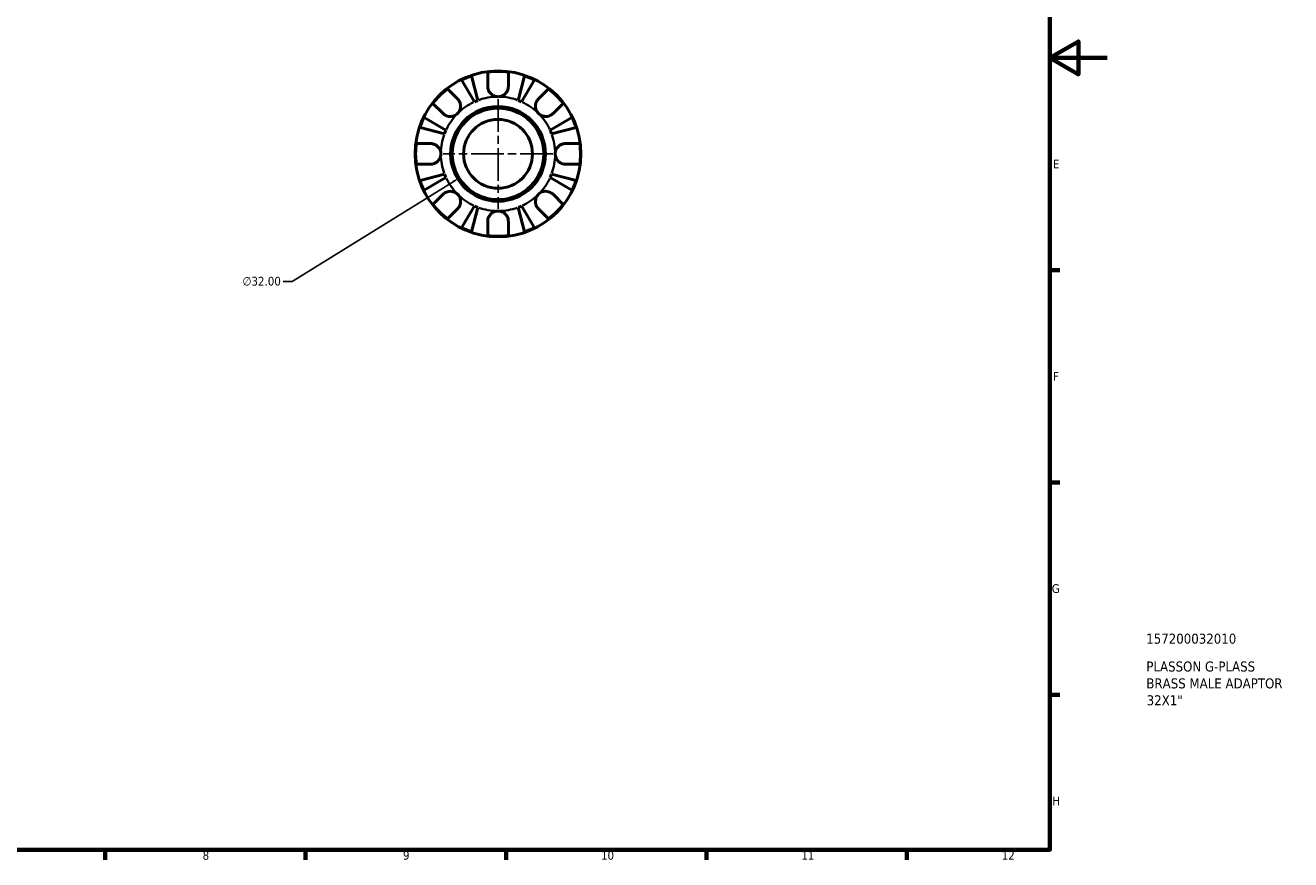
# Model space of a CAD drawing. Header units: millimetres. Extents: x 0 to 905, y 0 to 594.
# Tile 3 of 4: x 463 to 905, y 17 to 308. Entities that reach past the tile are written whole.
import ezdxf

# ---------------------------------------------------------------- set-up
doc = ezdxf.new("R2010")
doc.units = ezdxf.units.MM
doc.linetypes.add('CHAIN', pattern=[0.7087, 0.4724, -0.0591, 0.1181, -0.0591])
for name, color, linetype, lineweight in [('Border (ANSI)', 7, 'Continuous', 70), ('Center Mark (ANSI)', 7, 'Continuous', 25), ('Dimension (ANSI)', 7, 'Continuous', 25), ('Title (ISO)', 7, 'Continuous', 50), ('Visible (ANSI)', 7, 'Continuous', 50), ('Visible Narrow (ANSI)', 7, 'Continuous', 35)]:
    doc.layers.add(name, color=color, linetype=linetype, lineweight=lineweight)
doc.styles.add('Note Text (ANSI)', font='tahoma.ttf')
doc.styles.add('Note Text (ISO)', font='tahoma.ttf')
doc.dimstyles.new('Default - mm (ANSI)', dxfattribs={"dimtxt": 3.048, "dimasz": 2.5, "dimexe": 3.175, "dimexo": 1.6002, "dimgap": 0.8, "dimtad": 0, "dimtoh": 1, "dimrnd": 1e-08, "dimzin": 4, "dimdsep": 46, "dimtxsty": 'Note Text (ANSI)', "dimcen": 0.09, "dimdle": 10, "dimclrd": 256, "dimclre": 256, "dimclrt": 256, "dimadec": 1, "dimazin": 1, "dimtfac": 1, "dimtofl": 0, "dimtmove": 0, "dimatfit": 3, "dimfxl": 1, "dimtolj": 1, "dimtzin": 4, "dimlwd": -1, "dimlwe": -1, "dimarcsym": 0})

# ---------------------------------------------------------------- blocks, each defined once
blk = doc.blocks.new('Borders Default Border')
at = {"layer": 'Border (ANSI)'}
for p, q in [((821, 222.75), (824.45, 222.75)), ((821, 148.5), (824.45, 148.5)), ((821, 74.25), (824.45, 74.25)), ((490.58, 20), (490.58, 16.55)), ((560.67, 20), (560.67, 16.55)), ((630.75, 20), (630.75, 16.55)), ((700.83, 20), (700.83, 16.55)), ((770.92, 20), (770.92, 16.55))]:
    blk.add_line(p, q, dxfattribs=at)
at = {"layer": 'Border (ANSI)', "flags": 128}
for points in [[(20, 20), (20, 574), (821, 574), (821, 20), (20, 20)], [(841, 297), (821, 297), (831, 302.77), (831, 291.23), (821, 297)]]:
    blk.add_lwpolyline(points, dxfattribs=at)
at = {"layer": 'Border (ANSI)', "attachment_point": 7, "style": 'Note Text (ANSI)'}
for s, insert, char_height in [('E', (822.05, 258.35), 3.05), ('F', (822.14, 184.1), 3.05), ('G', (821.66, 109.79), 3.05), ('H', (821.81, 35.6), 3.05), ('8', (524.63, 16.48), 3.05), ('9', (594.7, 16.49), 3.05), ('10', (663.96, 16.49), 3.048), ('11', (734.04, 16.55), 3.048), ('12', (804.13, 16.55), 3.048)]:
    blk.add_mtext(s, dxfattribs=dict(at, insert=insert, char_height=char_height))
blk = doc.blocks.new('Title Blocks ISO')
at = {"layer": 'Title (ISO)', "style": 'Note Text (ISO)'}
for tag, p in [('PART_NUMBER_001', (33.69, 72.11)), ('DESCRIPTION_001', (33.74, 62.38)), ('DESCRIPTION_002', (33.74, 56.47)), ('DESCRIPTION_003', (33.86, 50.56))]:
    blk.add_attdef(tag, p, '', height=3.5, dxfattribs=at)
blk = doc.blocks.new('*D8')
at = {"layer": 'Defpoints', "color": 0, "transparency": 16777216}
for p in [(641.56, 271.86), (614.37, 254.99)]:
    blk.add_point(p, dxfattribs=at)
at = {"layer": 'Dimension (ANSI)', "transparency": 16777216}
for p, q in [((627.88, 263.43), (628.06, 263.43)), ((627.97, 263.34), (627.97, 263.52)), ((555.98, 218.77), (612.25, 253.68)), ((552.76, 218.77), (555.98, 218.77))]:
    blk.add_line(p, q, dxfattribs=at)
blk.add_solid([(612.03, 254.03), (612.47, 253.32), (614.37, 254.99)], dxfattribs=at)
at = {"layer": 'Dimension (ANSI)', "transparency": 16777216, "insert": (538.57, 220.42), "char_height": 3.048, "attachment_point": 1, "style": 'Note Text (ANSI)'}
blk.add_mtext('\\A1;∅32.00', dxfattribs=at)

msp = doc.modelspace()

# ---------------------------------------------------------------- linework, layer by layer
at = {"layer": 'Center Mark (ANSI)', "linetype": 'CHAIN', "ltscale": 24.192183}
for p, q in [((627.9666, 282.6024), (627.9666, 244.2524)), ((647.1416, 263.4274), (608.7916, 263.4274))]:
    msp.add_line(p, q, dxfattribs=at)
at = {"layer": 'Visible (ANSI)'}
for p, q in [((619.7256, 281.6506), (615.232, 289.2792)), ((618.6914, 290.7121), (620.9082, 282.1404)), ((624.3666, 287.0274), (624.3666, 292.0198)), ((631.5666, 292.0198), (631.5666, 287.0274)), ((635.0251, 282.1404), (637.2419, 290.7121)), ((640.7013, 289.2792), (636.2077, 281.6506)), ((610.2943, 286.1909), (613.8245, 282.6607)), ((642.1088, 282.6607), (645.639, 286.1909)), ((608.7333, 277.5695), (605.2032, 281.0997)), ((650.7301, 281.0997), (647.2, 277.5695)), ((602.1148, 276.162), (609.7434, 271.6684)), ((646.1899, 271.6684), (653.8185, 276.162)), ((609.2536, 270.4858), (600.6819, 272.7026)), ((655.2514, 272.7026), (646.6797, 270.4858)), ((599.3742, 267.0274), (604.3666, 267.0274)), ((651.5666, 267.0274), (656.5591, 267.0274)), ((604.3666, 259.8274), (599.3742, 259.8274)), ((656.5591, 259.8274), (651.5666, 259.8274)), ((600.6819, 254.1521), (609.2536, 256.3689)), ((609.7434, 255.1863), (602.1148, 250.6928)), ((653.8185, 250.6928), (646.1899, 255.1863)), ((646.6797, 256.3689), (655.2514, 254.1521)), ((605.2032, 245.7551), (608.7333, 249.2852)), ((647.2, 249.2852), (650.7301, 245.7551)), ((613.8245, 244.1941), (610.2943, 240.6639)), ((615.232, 237.5756), (619.7256, 245.2042)), ((620.9082, 244.7143), (618.6914, 236.1426)), ((637.2419, 236.1426), (635.0251, 244.7143)), ((636.2077, 245.2042), (640.7013, 237.5756)), ((645.639, 240.6639), (642.1088, 244.1941)), ((624.3666, 234.835), (624.3666, 239.8274)), ((631.5666, 239.8274), (631.5666, 234.835))]:
    msp.add_line(p, q, dxfattribs=at)
for radius in [29, 16.58, 16, 12.0531]:
    msp.add_circle((627.9666, 263.4274), radius, dxfattribs=at)
for radius, start, end in [(28.8182, 82.823794, 97.176206), (28.8182, 108.775109, 116.224891), (28.8182, 63.775109, 71.224891), (28.8182, 127.823794, 142.176206), (28.8182, 37.823794, 52.176206), (20, 110.666222, 114.333778), (20, 65.666222, 69.333778), (28.8182, 153.775109, 161.224891), (28.8182, 18.775109, 26.224891), (20, 155.666222, 159.333778), (20, 20.666222, 24.333778), (28.8182, 172.823794, 187.176206), (28.8182, 352.823794, 7.176206), (28.8182, 198.775109, 206.224891), (20, 200.666222, 204.333778), (20, 335.666222, 339.333778), (28.8182, 333.775109, 341.224891), (28.8182, 217.823794, 232.176206), (20, 245.666222, 249.333778), (20, 290.666222, 294.333778), (28.8182, 307.823794, 322.176206), (28.8182, 243.775109, 251.224891), (28.8182, 262.823794, 277.176206), (28.8182, 288.775109, 296.224891)]:
    msp.add_arc((627.9666, 263.4274), radius, start, end, dxfattribs=at)
for points, knots in [([(627.9666, 283.4274), (627.6739, 283.4274), (627.3822, 283.4631), (626.786, 283.6113), (626.4854, 283.7304), (625.8018, 284.1141), (625.4477, 284.4148), (624.9638, 285.017), (624.8023, 285.2834), (624.5979, 285.743), (624.534, 285.9259), (624.4407, 286.2804), (624.409, 286.4508), (624.3742, 286.7572), (624.3666, 286.8929), (624.3666, 287.0274)], [0, 0, 0, 0, 0.087833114, 0.087833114, 0.184354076, 0.184354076, 0.322797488, 0.322797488, 0.417544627, 0.417544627, 0.477749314, 0.477749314, 0.532762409, 0.532762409, 0.576812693, 0.576812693, 0.576812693, 0.576812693]), ([(631.5666, 287.0274), (631.5666, 287.0236), (631.5666, 287.0199), (631.566, 286.8272), (631.5506, 286.6358), (631.4912, 286.2747), (631.4511, 286.1058), (631.3332, 285.7343), (631.2496, 285.5339), (630.9686, 285.0043), (630.7366, 284.6953), (630.1366, 284.121), (629.7624, 283.8756), (628.9136, 283.5219), (628.4429, 283.4274), (627.9666, 283.4274)], [-0.583326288, -0.583326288, -0.583326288, -0.583326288, -0.582068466, -0.582068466, -0.518616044, -0.518616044, -0.462807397, -0.462807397, -0.394732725, -0.394732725, -0.276924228, -0.276924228, -0.142883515, -0.142883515, 0, 0, 0, 0]), ([(613.8245, 282.6607), (613.9131, 282.572), (613.998, 282.478), (614.2226, 282.2001), (614.3517, 282.0056), (614.5772, 281.5787), (614.6709, 281.3473), (614.8367, 280.7671), (614.8842, 280.4145), (614.8712, 279.6079), (614.7799, 279.1627), (614.4273, 278.3057), (614.161, 277.906), (613.8245, 277.5695)], [-0.580048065, -0.580048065, -0.580048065, -0.580048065, -0.538452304, -0.538452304, -0.463837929, -0.463837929, -0.386263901, -0.386263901, -0.278402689, -0.278402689, -0.142779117, -0.142779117, 0, 0, 0, 0]), ([(642.1088, 277.5695), (641.9255, 277.7528), (641.7626, 277.9553), (641.4735, 278.4066), (641.3517, 278.6561), (641.1299, 279.2845), (641.061, 279.6698), (641.049, 280.4235), (641.0989, 280.7844), (641.2708, 281.3697), (641.3654, 281.5991), (641.5928, 282.0239), (641.7234, 282.2181), (641.9453, 282.489), (642.0254, 282.5773), (642.1088, 282.6607)], [0, 0, 0, 0, 0.077749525, 0.077749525, 0.160819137, 0.160819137, 0.277837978, 0.277837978, 0.388289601, 0.388289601, 0.465429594, 0.465429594, 0.540354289, 0.540354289, 0.57953204, 0.57953204, 0.57953204, 0.57953204]), ([(613.8245, 277.5695), (613.6413, 277.3862), (613.4388, 277.2233), (612.9874, 276.9343), (612.7379, 276.8124), (612.1096, 276.5906), (611.7243, 276.5218), (610.9705, 276.5097), (610.6096, 276.5597), (610.0243, 276.7315), (609.795, 276.8261), (609.3702, 277.0536), (609.1759, 277.1842), (608.905, 277.406), (608.8168, 277.4861), (608.7333, 277.5695)], [0, 0, 0, 0, 0.077749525, 0.077749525, 0.160819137, 0.160819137, 0.277837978, 0.277837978, 0.388289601, 0.388289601, 0.465429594, 0.465429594, 0.540354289, 0.540354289, 0.57953204, 0.57953204, 0.57953204, 0.57953204]), ([(647.2, 277.5695), (647.1113, 277.4809), (647.0172, 277.3961), (646.7394, 277.1714), (646.5449, 277.0423), (646.118, 276.8168), (645.8865, 276.7231), (645.3064, 276.5573), (644.9538, 276.5098), (644.1472, 276.5228), (643.702, 276.6141), (642.845, 276.9667), (642.4453, 277.233), (642.1088, 277.5695)], [-0.580048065, -0.580048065, -0.580048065, -0.580048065, -0.538452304, -0.538452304, -0.463837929, -0.463837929, -0.386263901, -0.386263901, -0.278402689, -0.278402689, -0.142779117, -0.142779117, 0, 0, 0, 0]), ([(604.3666, 267.0274), (604.5097, 267.0274), (604.6541, 267.0188), (605.0136, 266.9753), (605.2279, 266.9299), (605.669, 266.7921), (605.893, 266.697), (606.4188, 266.4064), (606.7048, 266.1884), (607.2672, 265.6063), (607.5164, 265.2277), (607.8725, 264.3735), (607.9666, 263.9026), (607.9666, 263.4274)], [-0.576476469, -0.576476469, -0.576476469, -0.576476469, -0.529686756, -0.529686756, -0.460540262, -0.460540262, -0.385624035, -0.385624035, -0.277308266, -0.277308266, -0.142580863, -0.142580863, 0, 0, 0, 0]), ([(647.9666, 263.4274), (647.9666, 263.7076), (647.9994, 263.9869), (648.1344, 264.5552), (648.2417, 264.8404), (648.5998, 265.5185), (648.8925, 265.8808), (649.4873, 266.3834), (649.7545, 266.5536), (650.247, 266.7848), (650.4628, 266.8614), (650.906, 266.9738), (651.1317, 267.008), (651.4262, 267.0253), (651.4966, 267.0274), (651.5666, 267.0274)], [-2.499132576, -2.499132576, -2.499132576, -2.499132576, -2.415054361, -2.415054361, -2.323847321, -2.323847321, -2.184114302, -2.184114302, -2.086747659, -2.086747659, -2.014406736, -2.014406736, -1.939942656, -1.939942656, -1.916375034, -1.916375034, -1.916375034, -1.916375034]), ([(607.9666, 263.4274), (607.9666, 263.1471), (607.9339, 262.8678), (607.7989, 262.2995), (607.6916, 262.0144), (607.3335, 261.3362), (607.0408, 260.9739), (606.446, 260.4713), (606.1788, 260.3011), (605.6863, 260.0699), (605.4705, 259.9934), (605.0273, 259.8809), (604.8015, 259.8467), (604.5071, 259.8294), (604.4367, 259.8274), (604.3666, 259.8274)], [-2.499132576, -2.499132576, -2.499132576, -2.499132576, -2.415054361, -2.415054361, -2.323847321, -2.323847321, -2.184114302, -2.184114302, -2.086747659, -2.086747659, -2.014406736, -2.014406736, -1.939942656, -1.939942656, -1.916375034, -1.916375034, -1.916375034, -1.916375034]), ([(651.5666, 259.8274), (651.4236, 259.8274), (651.2792, 259.8359), (650.9197, 259.8794), (650.7054, 259.9249), (650.2643, 260.0626), (650.0403, 260.1577), (649.5145, 260.4483), (649.2285, 260.6664), (648.6661, 261.2484), (648.4169, 261.627), (648.0608, 262.4812), (647.9666, 262.9521), (647.9666, 263.4274)], [-0.576476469, -0.576476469, -0.576476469, -0.576476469, -0.529686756, -0.529686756, -0.460540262, -0.460540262, -0.385624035, -0.385624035, -0.277308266, -0.277308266, -0.142580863, -0.142580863, 0, 0, 0, 0]), ([(608.7333, 249.2852), (608.822, 249.3739), (608.916, 249.4587), (609.1939, 249.6833), (609.3884, 249.8124), (609.8153, 250.0379), (610.0468, 250.1316), (610.6269, 250.2975), (610.9795, 250.3449), (611.7861, 250.332), (612.2313, 250.2406), (613.0883, 249.888), (613.488, 249.6218), (613.8245, 249.2852)], [-0.580048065, -0.580048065, -0.580048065, -0.580048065, -0.538452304, -0.538452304, -0.463837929, -0.463837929, -0.386263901, -0.386263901, -0.278402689, -0.278402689, -0.142779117, -0.142779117, 0, 0, 0, 0]), ([(613.8245, 249.2852), (614.0078, 249.102), (614.1707, 248.8995), (614.4598, 248.4481), (614.5816, 248.1986), (614.8034, 247.5703), (614.8723, 247.185), (614.8843, 246.4312), (614.8343, 246.0703), (614.6625, 245.485), (614.5679, 245.2557), (614.3405, 244.8309), (614.2099, 244.6367), (613.988, 244.3657), (613.9079, 244.2775), (613.8245, 244.1941)], [0, 0, 0, 0, 0.077749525, 0.077749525, 0.160819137, 0.160819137, 0.277837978, 0.277837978, 0.388289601, 0.388289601, 0.465429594, 0.465429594, 0.540354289, 0.540354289, 0.57953204, 0.57953204, 0.57953204, 0.57953204]), ([(642.1088, 244.1941), (642.0202, 244.2827), (641.9353, 244.3768), (641.7107, 244.6546), (641.5816, 244.8491), (641.3561, 245.2761), (641.2624, 245.5075), (641.0965, 246.0877), (641.0491, 246.4403), (641.0621, 247.2468), (641.1534, 247.692), (641.506, 248.549), (641.7722, 248.9487), (642.1088, 249.2852)], [-0.580048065, -0.580048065, -0.580048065, -0.580048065, -0.538452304, -0.538452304, -0.463837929, -0.463837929, -0.386263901, -0.386263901, -0.278402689, -0.278402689, -0.142779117, -0.142779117, 0, 0, 0, 0]), ([(642.1088, 249.2852), (642.292, 249.4685), (642.4945, 249.6314), (642.9459, 249.9205), (643.1954, 250.0424), (643.8237, 250.2641), (644.209, 250.333), (644.9628, 250.345), (645.3237, 250.2951), (645.909, 250.1233), (646.1383, 250.0287), (646.5631, 249.8012), (646.7574, 249.6706), (647.0283, 249.4487), (647.1165, 249.3686), (647.2, 249.2852)], [0, 0, 0, 0, 0.077749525, 0.077749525, 0.160819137, 0.160819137, 0.277837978, 0.277837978, 0.388289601, 0.388289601, 0.465429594, 0.465429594, 0.540354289, 0.540354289, 0.57953204, 0.57953204, 0.57953204, 0.57953204]), ([(624.3666, 239.8274), (624.3666, 239.9704), (624.3752, 240.1148), (624.4187, 240.4743), (624.4642, 240.6887), (624.6019, 241.1297), (624.697, 241.3537), (624.9876, 241.8795), (625.2056, 242.1655), (625.7877, 242.728), (626.1663, 242.9771), (627.0205, 243.3332), (627.4914, 243.4274), (627.9666, 243.4274)], [-0.576476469, -0.576476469, -0.576476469, -0.576476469, -0.529686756, -0.529686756, -0.460540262, -0.460540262, -0.385624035, -0.385624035, -0.277308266, -0.277308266, -0.142580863, -0.142580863, 0, 0, 0, 0]), ([(627.9666, 243.4274), (628.2469, 243.4274), (628.5262, 243.3946), (629.0945, 243.2596), (629.3796, 243.1523), (630.0578, 242.7943), (630.4201, 242.5015), (630.9227, 241.9068), (631.0929, 241.6395), (631.3241, 241.147), (631.4006, 240.9312), (631.5131, 240.488), (631.5473, 240.2623), (631.5646, 239.9679), (631.5666, 239.8974), (631.5666, 239.8274)], [-2.499132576, -2.499132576, -2.499132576, -2.499132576, -2.415054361, -2.415054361, -2.323847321, -2.323847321, -2.184114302, -2.184114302, -2.086747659, -2.086747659, -2.014406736, -2.014406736, -1.939942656, -1.939942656, -1.916375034, -1.916375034, -1.916375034, -1.916375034])]:
    msp.add_open_spline(points, degree=3, knots=knots, dxfattribs=at)
at = {"layer": 'Visible Narrow (ANSI)'}
for start, end in [(91.033311, 109.632911), (70.367089, 88.966689), (115.367089, 133.966689), (46.033311, 64.632911), (136.033311, 154.632911), (25.367089, 43.966689), (160.367089, 178.966689), (1.033311, 19.632911), (181.033311, 199.632911), (340.367089, 358.966689), (205.367089, 223.966689), (316.033311, 334.632911), (226.033311, 244.632911), (295.367089, 313.966689), (250.367089, 268.966689), (271.033311, 289.632911)]:
    msp.add_arc((627.9666, 263.4274), 20, start, end, dxfattribs=at)

# ---------------------------------------------------------------- block references
msp.add_blockref('Borders Default Border', (0, 0))
msp.add_blockref('Title Blocks ISO', (821, 20)).add_auto_attribs({'PART_NUMBER_001': '157200032010', 'DESCRIPTION_001': 'PLASSON G-PLASS', 'DESCRIPTION_002': 'BRASS MALE ADAPTOR', 'DESCRIPTION_003': '32X1"'})

# ---------------------------------------------------------------- dimensions: what is measured, and where the dimension line sits
at = {"layer": 'Dimension (ANSI)'}
dim = msp.add_diameter_dim_2p(p1=(641.5634, 271.8612), p2=(614.3699, 254.9935), dimstyle='Default - mm (ANSI)', override={"dimgap": 0.8, "dimtih": 1, "dimdec": 2, "dimlfac": 1, "dimtol": 0, "dimlim": 0, "dimtp": 0, "dimtm": 0, "dimtdec": 2}, dxfattribs=at)
dim.commit()
dim.dimension.update_dxf_attribs({"geometry": '*D8', "text_midpoint": (545.2616, 218.7744), "dimtype": 163})

doc.saveas('drawing.dxf')
